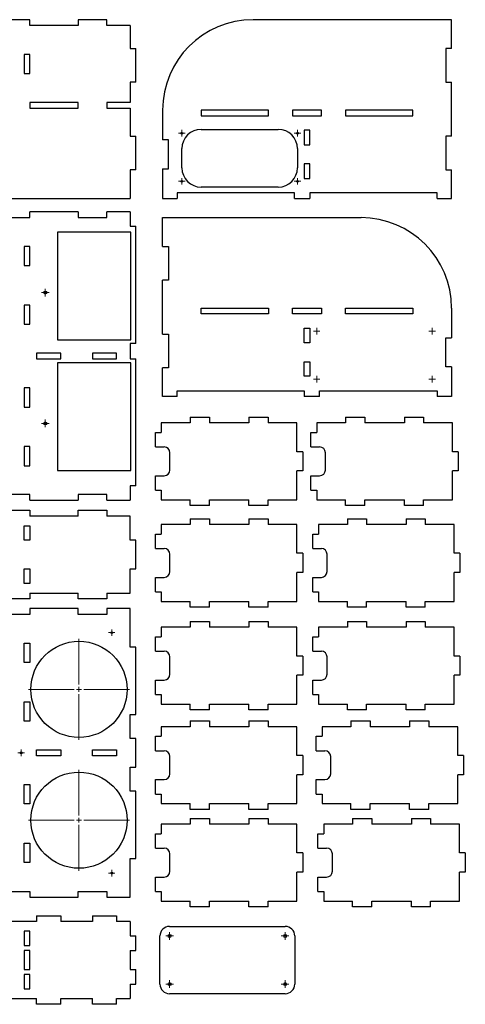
# Model space of a CAD drawing. Header units: millimetres. Extents: x 42 to 1174, y 126 to 1150.
# Tile 3 of 3: x 711 to 1174, y 126 to 1150. Entities that reach past the tile are written whole.
import ezdxf

# ---------------------------------------------------------------- set-up
doc = ezdxf.new("R2010")
doc.units = ezdxf.units.MM

# ---------------------------------------------------------------- blocks, each defined once
blk = doc.blocks.new('SW_CENTERMARKSYMBOL_0')
at = {"color": 0, "linetype": 'Continuous', "lineweight": 18}
for p, q in [((-2.5, 0), (-4, 0)), ((0, 0), (-2.5, 0)), ((0, 2.5), (0, 4)), ((0, 0), (0, 2.5)), ((0, 0), (0, -2.5)), ((0, 0), (2.5, 0)), ((2.5, 0), (4, 0)), ((0, -2.5), (0, -4))]:
    blk.add_line(p, q, dxfattribs=at)
blk = doc.blocks.new('SW_CENTERMARKSYMBOL_15')
at = {"color": 0, "linetype": 'Continuous', "lineweight": 18}
for p, q in [((-2.5, 0), (-4, 0)), ((0, 0), (-2.5, 0)), ((0, 2.5), (0, 4)), ((0, 0), (0, 2.5)), ((0, 0), (0, -2.5)), ((0, 0), (2.5, 0)), ((2.5, 0), (4, 0)), ((0, -2.5), (0, -4))]:
    blk.add_line(p, q, dxfattribs=at)
blk = doc.blocks.new('SW_CENTERMARKSYMBOL_18')
at = {"color": 0, "linetype": 'Continuous', "lineweight": 18}
for p, q in [((0, 5), (0, 52.5)), ((-5, 0), (-52.5, 0)), ((0, 0), (-2.5, 0)), ((0, 0), (0, 2.5)), ((0, 0), (0, -2.5)), ((0, 0), (2.5, 0)), ((5, 0), (52.5, 0)), ((0, -5), (0, -52.5))]:
    blk.add_line(p, q, dxfattribs=at)
blk = doc.blocks.new('SW_CENTERMARKSYMBOL_20')
at = {"color": 0, "linetype": 'Continuous', "lineweight": 18}
for p, q in [((0, 5), (0, 52.5)), ((-5, 0), (-52.5, 0)), ((0, 0), (-2.5, 0)), ((0, 0), (0, 2.5)), ((0, 0), (0, -2.5)), ((0, 0), (2.5, 0)), ((5, 0), (52.5, 0)), ((0, -5), (0, -52.5))]:
    blk.add_line(p, q, dxfattribs=at)
blk = doc.blocks.new('SW_CENTERMARKSYMBOL_26')
at = {"color": 0, "linetype": 'Continuous', "lineweight": 18}
for p, q in [((-2.5, 0), (-3.4, 0)), ((0, 0), (-2.5, 0)), ((0, 2.5), (0, 3.4)), ((0, 0), (0, 2.5)), ((0, 0), (0, -2.5)), ((0, 0), (2.5, 0)), ((2.5, 0), (3.4, 0)), ((0, -2.5), (0, -3.4))]:
    blk.add_line(p, q, dxfattribs=at)
blk = doc.blocks.new('SW_CENTERMARKSYMBOL_31')
at = {"color": 0, "linetype": 'Continuous', "lineweight": 18}
for p, q in [((-2.5, 0), (-3.4, 0)), ((0, 0), (-2.5, 0)), ((0, 2.5), (0, 3.4)), ((0, 0), (0, 2.5)), ((0, 0), (0, -2.5)), ((0, 0), (2.5, 0)), ((2.5, 0), (3.4, 0)), ((0, -2.5), (0, -3.4))]:
    blk.add_line(p, q, dxfattribs=at)
blk = doc.blocks.new('SW_CENTERMARKSYMBOL_43')
at = {"color": 0, "linetype": 'Continuous', "lineweight": 18}
for p, q in [((-2.5, 0), (-3.4, 0)), ((0, 0), (-2.5, 0)), ((0, 2.5), (0, 3.4)), ((0, 0), (0, 2.5)), ((0, 0), (0, -2.5)), ((0, 0), (2.5, 0)), ((2.5, 0), (3.4, 0)), ((0, -2.5), (0, -3.4))]:
    blk.add_line(p, q, dxfattribs=at)
blk = doc.blocks.new('SW_CENTERMARKSYMBOL_44')
at = {"color": 0, "linetype": 'Continuous', "lineweight": 18}
for p, q in [((-2.5, 0), (-3.4, 0)), ((0, 0), (-2.5, 0)), ((0, 2.5), (0, 3.4)), ((0, 0), (0, 2.5)), ((0, 0), (0, -2.5)), ((0, 0), (2.5, 0)), ((2.5, 0), (3.4, 0)), ((0, -2.5), (0, -3.4))]:
    blk.add_line(p, q, dxfattribs=at)
blk = doc.blocks.new('SW_CENTERMARKSYMBOL_45')
at = {"color": 0, "linetype": 'Continuous', "lineweight": 18}
for p, q in [((-2.5, 0), (-3.4, 0)), ((0, 0), (-2.5, 0)), ((0, 2.5), (0, 3.4)), ((0, 0), (0, 2.5)), ((0, 0), (0, -2.5)), ((0, 0), (2.5, 0)), ((2.5, 0), (3.4, 0)), ((0, -2.5), (0, -3.4))]:
    blk.add_line(p, q, dxfattribs=at)
blk = doc.blocks.new('SW_CENTERMARKSYMBOL_46')
at = {"color": 0, "linetype": 'Continuous', "lineweight": 18}
for p, q in [((-2.5, 0), (-3.4, 0)), ((0, 0), (-2.5, 0)), ((0, 2.5), (0, 3.4)), ((0, 0), (0, 2.5)), ((0, 0), (0, -2.5)), ((0, 0), (2.5, 0)), ((2.5, 0), (3.4, 0)), ((0, -2.5), (0, -3.4))]:
    blk.add_line(p, q, dxfattribs=at)
blk = doc.blocks.new('SW_CENTERMARKSYMBOL_47')
at = {"color": 0, "linetype": 'Continuous', "lineweight": 18}
for p, q in [((-2.5, 0), (-3.4, 0)), ((0, 0), (-2.5, 0)), ((0, 2.5), (0, 3.4)), ((0, 0), (0, 2.5)), ((0, 0), (0, -2.5)), ((0, 0), (2.5, 0)), ((2.5, 0), (3.4, 0)), ((0, -2.5), (0, -3.4))]:
    blk.add_line(p, q, dxfattribs=at)
blk = doc.blocks.new('SW_CENTERMARKSYMBOL_48')
at = {"color": 0, "linetype": 'Continuous', "lineweight": 18}
for p, q in [((-2.5, 0), (-3.4, 0)), ((0, 0), (-2.5, 0)), ((0, 2.5), (0, 3.4)), ((0, 0), (0, 2.5)), ((0, 0), (0, -2.5)), ((0, 0), (2.5, 0)), ((2.5, 0), (3.4, 0)), ((0, -2.5), (0, -3.4))]:
    blk.add_line(p, q, dxfattribs=at)
blk = doc.blocks.new('SW_CENTERMARKSYMBOL_49')
at = {"color": 0, "linetype": 'Continuous', "lineweight": 18}
for p, q in [((-2.5, 0), (-3.4, 0)), ((0, 0), (-2.5, 0)), ((0, 2.5), (0, 3.4)), ((0, 0), (0, 2.5)), ((0, 0), (0, -2.5)), ((0, 0), (2.5, 0)), ((2.5, 0), (3.4, 0)), ((0, -2.5), (0, -3.4))]:
    blk.add_line(p, q, dxfattribs=at)
blk = doc.blocks.new('SW_CENTERMARKSYMBOL_50')
at = {"color": 0, "linetype": 'Continuous', "lineweight": 18}
for p, q in [((-2.5, 0), (-3.4, 0)), ((0, 0), (-2.5, 0)), ((0, 2.5), (0, 3.4)), ((0, 0), (0, 2.5)), ((0, 0), (0, -2.5)), ((0, 0), (2.5, 0)), ((2.5, 0), (3.4, 0)), ((0, -2.5), (0, -3.4))]:
    blk.add_line(p, q, dxfattribs=at)
blk = doc.blocks.new('SW_CENTERMARKSYMBOL_51')
at = {"color": 0, "linetype": 'Continuous', "lineweight": 18}
for p, q in [((-2.5, 0), (-3.4, 0)), ((0, 0), (-2.5, 0)), ((0, 2.5), (0, 3.4)), ((0, 0), (0, 2.5)), ((0, 0), (0, -2.5)), ((0, 0), (2.5, 0)), ((2.5, 0), (3.4, 0)), ((0, -2.5), (0, -3.4))]:
    blk.add_line(p, q, dxfattribs=at)
blk = doc.blocks.new('SW_CENTERMARKSYMBOL_52')
at = {"color": 0, "linetype": 'Continuous', "lineweight": 18}
for p, q in [((0, 0), (-2.5, 0)), ((0, 2.5), (0, 4)), ((0, 0), (0, 2.5)), ((0, 0), (0, -2.5)), ((0, 0), (2.5, 0)), ((2.5, 0), (4, 0)), ((-2.5, 0), (-4, 0)), ((0, -2.5), (0, -4))]:
    blk.add_line(p, q, dxfattribs=at)
blk = doc.blocks.new('SW_CENTERMARKSYMBOL_53')
at = {"color": 0, "linetype": 'Continuous', "lineweight": 18}
for p, q in [((-2.5, 0), (-4, 0)), ((0, 0), (-2.5, 0)), ((0, 2.5), (0, 4)), ((0, 0), (0, 2.5)), ((0, 0), (0, -2.5)), ((0, 0), (2.5, 0)), ((2.5, 0), (4, 0)), ((0, -2.5), (0, -4))]:
    blk.add_line(p, q, dxfattribs=at)
blk = doc.blocks.new('SW_CENTERMARKSYMBOL_54')
at = {"color": 0, "linetype": 'Continuous', "lineweight": 18}
for p, q in [((-2.5, 0), (-4, 0)), ((0, 0), (-2.5, 0)), ((0, 2.5), (0, 4)), ((0, 0), (0, 2.5)), ((0, 0), (0, -2.5)), ((0, 0), (2.5, 0)), ((2.5, 0), (4, 0)), ((0, -2.5), (0, -4))]:
    blk.add_line(p, q, dxfattribs=at)
blk = doc.blocks.new('SW_CENTERMARKSYMBOL_55')
at = {"color": 0, "linetype": 'Continuous', "lineweight": 18}
for p, q in [((-2.5, 0), (-4, 0)), ((0, 0), (-2.5, 0)), ((0, 2.5), (0, 4)), ((0, 0), (0, 2.5)), ((0, 0), (0, -2.5)), ((0, 0), (2.5, 0)), ((2.5, 0), (4, 0)), ((0, -2.5), (0, -4))]:
    blk.add_line(p, q, dxfattribs=at)

msp = doc.modelspace()

# ---------------------------------------------------------------- linework, layer by layer
at = {"color": 7, "linetype": 'Continuous', "lineweight": 25}
for p, q in [((721.6, 1149.5), (691.6, 1149.5)), ((721.6, 1143.5), (721.6, 1149.5)), ((771.6, 1149.5), (771.6, 1143.5)), ((801.6, 1149.5), (771.6, 1149.5)), ((801.6, 1143.5), (801.6, 1149.5)), ((1159.5, 1149.5), (953.5, 1149.5)), ((1159.5, 1119.5), (1159.5, 1149.5)), ((771.6, 1143.5), (721.6, 1143.5)), ((825.6, 1143.5), (801.6, 1143.5)), ((825.6, 1143.5), (825.6, 1119.5)), ((825.6, 1119.5), (831.6, 1119.5)), ((831.6, 1084.5), (831.6, 1119.5)), ((1159.5, 1119.5), (1153.5, 1119.5)), ((1153.5, 1119.5), (1153.5, 1084.5)), ((721.6, 1113.5), (715.6, 1113.5)), ((715.6, 1113.5), (715.6, 1093.5)), ((721.6, 1093.5), (721.6, 1113.5)), ((715.6, 1093.5), (721.6, 1093.5)), ((831.6, 1084.5), (825.6, 1084.5)), ((825.6, 1084.5), (825.6, 1063.5)), ((1153.5, 1084.5), (1159.5, 1084.5)), ((1159.5, 1028.5), (1159.5, 1084.5)), ((721.6, 1063.5), (721.6, 1057.5)), ((771.6, 1063.5), (721.6, 1063.5)), ((721.6, 1057.5), (771.6, 1057.5)), ((771.6, 1057.5), (771.6, 1063.5)), ((825.6, 1063.5), (801.6, 1063.5)), ((801.6, 1063.5), (801.6, 1057.5)), ((801.6, 1057.5), (825.6, 1057.5)), ((825.6, 1057.5), (825.6, 1028.5)), ((859.5, 1055.5), (859.5, 1024.5)), ((969.5, 1055.5), (899.5, 1055.5)), ((899.5, 1055.5), (899.5, 1049.5)), ((969.5, 1049.5), (969.5, 1055.5)), ((1024.5, 1055.5), (994.5, 1055.5)), ((994.5, 1055.5), (994.5, 1049.5)), ((1024.5, 1049.5), (1024.5, 1055.5)), ((1049.5, 1055.5), (1049.5, 1049.5)), ((1119.5, 1055.5), (1049.5, 1055.5)), ((1119.5, 1049.5), (1119.5, 1055.5)), ((899.5, 1049.5), (969.5, 1049.5)), ((994.5, 1049.5), (1024.5, 1049.5)), ((1049.5, 1049.5), (1119.5, 1049.5)), ((899.5, 1035.5), (979.5, 1035.5)), ((1012.5, 1034.5), (1006.5, 1034.5)), ((1006.5, 1034.5), (1006.5, 1019.5)), ((1012.5, 1019.5), (1012.5, 1034.5)), ((825.6, 1028.5), (831.6, 1028.5)), ((831.6, 993.5), (831.6, 1028.5)), ((865.5, 1024.5), (859.5, 1024.5)), ((865.5, 994.5), (865.5, 1024.5)), ((1159.5, 1028.5), (1153.5, 1028.5)), ((1153.5, 1028.5), (1153.5, 993.5)), ((879.5, 995.5), (879.5, 1015.5)), ((999.5, 1015.5), (999.5, 995.5)), ((1006.5, 1019.5), (1012.5, 1019.5)), ((831.6, 993.5), (825.6, 993.5)), ((825.6, 993.5), (825.6, 963.5)), ((859.5, 994.5), (865.5, 994.5)), ((859.5, 994.5), (859.5, 963.5)), ((1012.5, 999.5), (1006.5, 999.5)), ((1006.5, 999.5), (1006.5, 984.5)), ((1012.5, 984.5), (1012.5, 999.5)), ((1153.5, 993.5), (1159.5, 993.5)), ((1159.5, 963.5), (1159.5, 993.5)), ((1006.5, 984.5), (1012.5, 984.5)), ((979.5, 975.5), (899.5, 975.5)), ((47.6, 963.5), (825.6, 963.5)), ((859.5, 963.5), (874.5, 963.5)), ((996.5, 969.5), (874.5, 969.5)), ((874.5, 969.5), (874.5, 963.5)), ((996.5, 963.5), (996.5, 969.5)), ((996.5, 963.5), (1012.5, 963.5)), ((1144.5, 969.5), (1012.5, 969.5)), ((1012.5, 969.5), (1012.5, 963.5)), ((1144.5, 963.5), (1144.5, 969.5)), ((1144.5, 963.5), (1159.5, 963.5)), ((691.6, 943.8), (721.6, 943.8)), ((721.6, 943.8), (721.6, 949.8)), ((771.6, 949.8), (721.6, 949.8)), ((771.6, 949.8), (771.6, 943.8)), ((771.6, 943.8), (801.6, 943.8)), ((801.6, 943.8), (801.6, 949.8)), ((825.6, 949.8), (801.6, 949.8)), ((825.6, 949.8), (825.6, 934.8)), ((859.5, 943.7), (1065.5, 943.7)), ((859.5, 913.7), (859.5, 943.7)), ((825.6, 934.8), (831.6, 934.8)), ((831.6, 812.8), (831.6, 934.8)), ((826.4, 928.7), (750.4, 928.7)), ((750.4, 928.7), (750.4, 816.7)), ((826.4, 816.7), (826.4, 928.7)), ((715.6, 913.8), (715.6, 893.8)), ((721.6, 913.8), (715.6, 913.8)), ((721.6, 893.8), (721.6, 913.8)), ((859.5, 913.7), (865.5, 913.7)), ((865.5, 913.7), (865.5, 878.7)), ((715.6, 893.8), (721.6, 893.8)), ((865.5, 878.7), (859.5, 878.7)), ((859.5, 822.7), (859.5, 878.7)), ((715.6, 852.8), (715.6, 832.8)), ((721.6, 852.8), (715.6, 852.8)), ((721.6, 832.8), (721.6, 852.8)), ((899.5, 849.7), (969.5, 849.7)), ((899.5, 843.7), (899.5, 849.7)), ((969.5, 843.7), (899.5, 843.7)), ((969.5, 849.7), (969.5, 843.7)), ((994.5, 849.7), (1024.5, 849.7)), ((994.5, 843.7), (994.5, 849.7)), ((1024.5, 843.7), (994.5, 843.7)), ((1024.5, 849.7), (1024.5, 843.7)), ((1049.5, 849.7), (1119.5, 849.7)), ((1049.5, 843.7), (1049.5, 849.7)), ((1119.5, 843.7), (1049.5, 843.7)), ((1119.5, 849.7), (1119.5, 843.7)), ((1159.5, 849.7), (1159.5, 818.7)), ((715.6, 832.8), (721.6, 832.8)), ((859.5, 822.7), (865.5, 822.7)), ((865.5, 822.7), (865.5, 787.7)), ((1006.5, 813.7), (1006.5, 828.7)), ((1006.5, 828.7), (1012.5, 828.7)), ((1012.5, 828.7), (1012.5, 813.7)), ((750.4, 816.7), (826.4, 816.7)), ((831.6, 812.8), (825.6, 812.8)), ((825.6, 812.8), (825.6, 796.8)), ((1012.5, 813.7), (1006.5, 813.7)), ((1153.5, 818.7), (1159.5, 818.7)), ((1153.5, 788.7), (1153.5, 818.7)), ((753.6, 802.8), (728.6, 802.8)), ((728.6, 802.8), (728.6, 796.8)), ((753.6, 796.8), (753.6, 802.8)), ((811.6, 802.8), (786.6, 802.8)), ((786.6, 802.8), (786.6, 796.8)), ((811.6, 796.8), (811.6, 802.8)), ((728.6, 796.8), (753.6, 796.8)), ((826.4, 792.7), (750.4, 792.7)), ((750.4, 792.7), (750.4, 680.7)), ((786.6, 796.8), (811.6, 796.8)), ((825.6, 796.8), (831.6, 796.8)), ((826.4, 680.7), (826.4, 792.7)), ((831.6, 664.8), (831.6, 796.8)), ((1006.5, 793.7), (1012.5, 793.7)), ((1006.5, 778.7), (1006.5, 793.7)), ((1012.5, 793.7), (1012.5, 778.7)), ((1159.5, 788.7), (1153.5, 788.7)), ((1159.5, 788.7), (1159.5, 757.7)), ((865.5, 787.7), (859.5, 787.7)), ((859.5, 757.7), (859.5, 787.7)), ((1012.5, 778.7), (1006.5, 778.7)), ((715.6, 766.8), (715.6, 746.8)), ((721.6, 766.8), (715.6, 766.8)), ((721.6, 746.8), (721.6, 766.8)), ((874.5, 757.7), (859.5, 757.7)), ((874.5, 763.7), (1006.5, 763.7)), ((874.5, 757.7), (874.5, 763.7)), ((1006.5, 763.7), (1006.5, 757.7)), ((1022.5, 757.7), (1006.5, 757.7)), ((1022.5, 763.7), (1144.5, 763.7)), ((1022.5, 757.7), (1022.5, 763.7)), ((1144.5, 763.7), (1144.5, 757.7)), ((1159.5, 757.7), (1144.5, 757.7)), ((715.6, 746.8), (721.6, 746.8)), ((888, 730.3), (858, 730.3)), ((858, 730.3), (858, 720.3)), ((888, 736.3), (888, 730.3)), ((888, 736.3), (908, 736.3)), ((908, 736.3), (908, 730.3)), ((949, 730.3), (908, 730.3)), ((949, 736.3), (949, 730.3)), ((949, 736.3), (969, 736.3)), ((969, 736.3), (969, 730.3)), ((999, 730.3), (969, 730.3)), ((999, 700.3), (999, 730.3)), ((1049.5, 730.3), (1019.5, 730.3)), ((1019.5, 730.3), (1019.5, 720.3)), ((1049.5, 736.3), (1049.5, 730.3)), ((1049.5, 736.3), (1069.5, 736.3)), ((1069.5, 736.3), (1069.5, 730.3)), ((1110.5, 730.3), (1069.5, 730.3)), ((1110.5, 736.3), (1110.5, 730.3)), ((1110.5, 736.3), (1130.5, 736.3)), ((1130.5, 736.3), (1130.5, 730.3)), ((1160.5, 730.3), (1130.5, 730.3)), ((1160.5, 700.3), (1160.5, 730.3)), ((852, 705.3), (852, 720.3)), ((852, 720.3), (858, 720.3)), ((1013.5, 705.3), (1013.5, 720.3)), ((1013.5, 720.3), (1019.5, 720.3)), ((715.6, 705.8), (715.6, 685.8)), ((721.6, 705.8), (715.6, 705.8)), ((721.6, 685.8), (721.6, 705.8)), ((852, 705.3), (861, 705.3)), ((867, 681.3), (867, 699.3)), ((1005, 700.3), (999, 700.3)), ((1005, 700.3), (1005, 680.3)), ((1013.5, 705.3), (1022.5, 705.3)), ((1028.5, 681.3), (1028.5, 699.3)), ((1166.5, 700.3), (1160.5, 700.3)), ((1166.5, 700.3), (1166.5, 680.3)), ((715.6, 685.8), (721.6, 685.8)), ((750.4, 680.7), (826.4, 680.7)), ((1005, 680.3), (999, 680.3)), ((999, 650.3), (999, 680.3)), ((1166.5, 680.3), (1160.5, 680.3)), ((1160.5, 650.3), (1160.5, 680.3)), ((852, 660.3), (852, 675.3)), ((852, 675.3), (861, 675.3)), ((1013.5, 660.3), (1013.5, 675.3)), ((1013.5, 675.3), (1022.5, 675.3)), ((721.6, 655.8), (691.6, 655.8)), ((721.6, 649.8), (721.6, 655.8)), ((801.6, 655.8), (771.6, 655.8)), ((771.6, 655.8), (771.6, 649.8)), ((801.6, 649.8), (801.6, 655.8)), ((831.6, 664.8), (825.6, 664.8)), ((825.6, 664.8), (825.6, 649.8)), ((852, 660.3), (858, 660.3)), ((858, 660.3), (858, 650.3)), ((1013.5, 660.3), (1019.5, 660.3)), ((1019.5, 660.3), (1019.5, 650.3)), ((721.6, 649.8), (771.6, 649.8)), ((801.6, 649.8), (825.6, 649.8)), ((858, 650.3), (888, 650.3)), ((888, 644.3), (888, 650.3)), ((908, 644.3), (908, 650.3)), ((908, 650.3), (949, 650.3)), ((949, 644.3), (949, 650.3)), ((969, 644.3), (969, 650.3)), ((969, 650.3), (999, 650.3)), ((1019.5, 650.3), (1049.5, 650.3)), ((1049.5, 644.3), (1049.5, 650.3)), ((1069.5, 644.3), (1069.5, 650.3)), ((1069.5, 650.3), (1110.5, 650.3)), ((1110.5, 644.3), (1110.5, 650.3)), ((1130.5, 644.3), (1130.5, 650.3)), ((1130.5, 650.3), (1160.5, 650.3)), ((691.6, 639.4), (721.6, 639.4)), ((721.6, 639.4), (721.6, 633.4)), ((771.6, 633.4), (771.6, 639.4)), ((771.6, 639.4), (801.6, 639.4)), ((801.6, 639.4), (801.6, 633.4)), ((908, 644.3), (888, 644.3)), ((969, 644.3), (949, 644.3)), ((1069.5, 644.3), (1049.5, 644.3)), ((1130.5, 644.3), (1110.5, 644.3)), ((771.6, 633.4), (721.6, 633.4)), ((825.6, 633.4), (801.6, 633.4)), ((825.6, 608.4), (825.6, 633.4)), ((888, 624.7), (858, 624.7)), ((858, 624.7), (858, 614.7)), ((888, 630.7), (888, 624.7)), ((888, 630.7), (908, 630.7)), ((908, 630.7), (908, 624.7)), ((949, 624.7), (908, 624.7)), ((949, 630.7), (949, 624.7)), ((949, 630.7), (969, 630.7)), ((969, 630.7), (969, 624.7)), ((999, 624.7), (969, 624.7)), ((999, 594.7), (999, 624.7)), ((1051.3, 624.7), (1021.3, 624.7)), ((1021.3, 624.7), (1021.3, 614.7)), ((1051.3, 630.7), (1051.3, 624.7)), ((1051.3, 630.7), (1071.3, 630.7)), ((1071.3, 630.7), (1071.3, 624.7)), ((1112.3, 624.7), (1071.3, 624.7)), ((1112.3, 630.7), (1112.3, 624.7)), ((1112.3, 630.7), (1132.3, 630.7)), ((1132.3, 630.7), (1132.3, 624.7)), ((1162.3, 624.7), (1132.3, 624.7)), ((1162.3, 594.7), (1162.3, 624.7)), ((715.6, 623.4), (721.6, 623.4)), ((715.6, 608.4), (715.6, 623.4)), ((721.6, 623.4), (721.6, 608.4)), ((852, 599.7), (852, 614.7)), ((852, 614.7), (858, 614.7)), ((1015.3, 599.7), (1015.3, 614.7)), ((1015.3, 614.7), (1021.3, 614.7)), ((721.6, 608.4), (715.6, 608.4)), ((831.6, 608.4), (825.6, 608.4)), ((831.6, 578.4), (831.6, 608.4)), ((852, 599.7), (861, 599.7)), ((1005, 594.7), (999, 594.7)), ((1005, 594.7), (1005, 574.7)), ((1015.3, 599.7), (1024.3, 599.7)), ((1168.3, 594.7), (1162.3, 594.7)), ((1168.3, 594.7), (1168.3, 574.7)), ((867, 575.7), (867, 593.7)), ((1030.3, 575.7), (1030.3, 593.7)), ((715.6, 578.4), (721.6, 578.4)), ((715.6, 563.4), (715.6, 578.4)), ((721.6, 578.4), (721.6, 563.4)), ((825.6, 578.4), (831.6, 578.4)), ((825.6, 553.4), (825.6, 578.4)), ((1005, 574.7), (999, 574.7)), ((999, 544.7), (999, 574.7)), ((1168.3, 574.7), (1162.3, 574.7)), ((1162.3, 544.7), (1162.3, 574.7)), ((721.6, 563.4), (715.6, 563.4)), ((852, 554.7), (852, 569.7)), ((852, 569.7), (861, 569.7)), ((1015.3, 554.7), (1015.3, 569.7)), ((1015.3, 569.7), (1024.3, 569.7)), ((721.6, 553.4), (721.6, 547.4)), ((721.6, 553.4), (771.6, 553.4)), ((771.6, 547.4), (771.6, 553.4)), ((801.6, 553.4), (801.6, 547.4)), ((801.6, 553.4), (825.6, 553.4)), ((852, 554.7), (858, 554.7)), ((858, 554.7), (858, 544.7)), ((1015.3, 554.7), (1021.3, 554.7)), ((1021.3, 554.7), (1021.3, 544.7)), ((721.6, 547.4), (691.6, 547.4)), ((801.6, 547.4), (771.6, 547.4)), ((858, 544.7), (888, 544.7)), ((888, 538.7), (888, 544.7)), ((908, 538.7), (908, 544.7)), ((908, 544.7), (949, 544.7)), ((949, 538.7), (949, 544.7)), ((969, 538.7), (969, 544.7)), ((969, 544.7), (999, 544.7)), ((1021.3, 544.7), (1051.3, 544.7)), ((1051.3, 538.7), (1051.3, 544.7)), ((1071.3, 538.7), (1071.3, 544.7)), ((1071.3, 544.7), (1112.3, 544.7)), ((1112.3, 538.7), (1112.3, 544.7)), ((1132.3, 538.7), (1132.3, 544.7)), ((1132.3, 544.7), (1162.3, 544.7)), ((721.6, 537.2), (721.6, 531.2)), ((771.6, 537.2), (721.6, 537.2)), ((771.6, 531.2), (771.6, 537.2)), ((801.6, 537.2), (801.6, 531.2)), ((825.6, 537.2), (801.6, 537.2)), ((825.6, 497.2), (825.6, 537.2)), ((908, 538.7), (888, 538.7)), ((969, 538.7), (949, 538.7)), ((1071.3, 538.7), (1051.3, 538.7)), ((1132.3, 538.7), (1112.3, 538.7)), ((721.6, 531.2), (691.6, 531.2)), ((801.6, 531.2), (771.6, 531.2)), ((888, 523.9), (888, 517.9)), ((888, 523.9), (908, 523.9)), ((908, 523.9), (908, 517.9)), ((949, 523.9), (949, 517.9)), ((949, 523.9), (969, 523.9)), ((969, 523.9), (969, 517.9)), ((1051.3, 523.9), (1051.3, 517.9)), ((1051.3, 523.9), (1071.3, 523.9)), ((1071.3, 523.9), (1071.3, 517.9)), ((1112.3, 523.9), (1112.3, 517.9)), ((1112.3, 523.9), (1132.3, 523.9)), ((1132.3, 523.9), (1132.3, 517.9)), ((888, 517.9), (858, 517.9)), ((858, 517.9), (858, 507.9)), ((949, 517.9), (908, 517.9)), ((999, 517.9), (969, 517.9)), ((999, 487.9), (999, 517.9)), ((1051.3, 517.9), (1021.3, 517.9)), ((1021.3, 517.9), (1021.3, 507.9)), ((1112.3, 517.9), (1071.3, 517.9)), ((1162.3, 517.9), (1132.3, 517.9)), ((1162.3, 487.9), (1162.3, 517.9)), ((852, 492.9), (852, 507.9)), ((852, 507.9), (858, 507.9)), ((1015.3, 492.9), (1015.3, 507.9)), ((1015.3, 507.9), (1021.3, 507.9)), ((715.6, 501.2), (721.6, 501.2)), ((715.6, 481.2), (715.6, 501.2)), ((721.6, 501.2), (721.6, 481.2)), ((831.6, 497.2), (825.6, 497.2)), ((831.6, 427.2), (831.6, 497.2)), ((852, 492.9), (861, 492.9)), ((1015.3, 492.9), (1024.3, 492.9)), ((721.6, 481.2), (715.6, 481.2)), ((867, 468.9), (867, 486.9)), ((1005, 487.9), (999, 487.9)), ((1005, 487.9), (1005, 467.9)), ((1030.3, 468.9), (1030.3, 486.9)), ((1168.3, 487.9), (1162.3, 487.9)), ((1168.3, 487.9), (1168.3, 467.9)), ((852, 447.9), (852, 462.9)), ((852, 462.9), (861, 462.9)), ((1005, 467.9), (999, 467.9)), ((999, 437.9), (999, 467.9)), ((1015.3, 447.9), (1015.3, 462.9)), ((1015.3, 462.9), (1024.3, 462.9)), ((1168.3, 467.9), (1162.3, 467.9)), ((1162.3, 437.9), (1162.3, 467.9)), ((852, 447.9), (858, 447.9)), ((858, 447.9), (858, 437.9)), ((1015.3, 447.9), (1021.3, 447.9)), ((1021.3, 447.9), (1021.3, 437.9)), ((715.6, 440.2), (721.6, 440.2)), ((715.6, 420.2), (715.6, 440.2)), ((721.6, 440.2), (721.6, 420.2)), ((858, 437.9), (888, 437.9)), ((888, 431.9), (888, 437.9)), ((908, 431.9), (888, 431.9)), ((908, 431.9), (908, 437.9)), ((908, 437.9), (949, 437.9)), ((949, 431.9), (949, 437.9)), ((969, 431.9), (949, 431.9)), ((969, 431.9), (969, 437.9)), ((969, 437.9), (999, 437.9)), ((1021.3, 437.9), (1051.3, 437.9)), ((1051.3, 431.9), (1051.3, 437.9)), ((1071.3, 431.9), (1051.3, 431.9)), ((1071.3, 431.9), (1071.3, 437.9)), ((1071.3, 437.9), (1112.3, 437.9)), ((1112.3, 431.9), (1112.3, 437.9)), ((1132.3, 431.9), (1112.3, 431.9)), ((1132.3, 431.9), (1132.3, 437.9)), ((1132.3, 437.9), (1162.3, 437.9)), ((721.6, 420.2), (715.6, 420.2)), ((825.6, 427.2), (831.6, 427.2)), ((825.6, 402.2), (825.6, 427.2)), ((888, 420.4), (888, 414.4)), ((888, 420.4), (908, 420.4)), ((908, 420.4), (908, 414.4)), ((949, 420.4), (949, 414.4)), ((949, 420.4), (969, 420.4)), ((969, 420.4), (969, 414.4)), ((1055, 420.4), (1055, 414.4)), ((1055, 420.4), (1075, 420.4)), ((1075, 420.4), (1075, 414.4)), ((1116, 420.4), (1116, 414.4)), ((1116, 420.4), (1136, 420.4)), ((1136, 420.4), (1136, 414.4)), ((888, 414.4), (858, 414.4)), ((858, 414.4), (858, 404.4)), ((949, 414.4), (908, 414.4)), ((999, 414.4), (969, 414.4)), ((999, 384.4), (999, 414.4)), ((1055, 414.4), (1025, 414.4)), ((1025, 414.4), (1025, 404.4)), ((1116, 414.4), (1075, 414.4)), ((1166, 414.4), (1136, 414.4)), ((1166, 384.4), (1166, 414.4)), ((831.6, 402.2), (825.6, 402.2)), ((831.6, 372.2), (831.6, 402.2)), ((852, 389.4), (852, 404.4)), ((852, 404.4), (858, 404.4)), ((1019, 389.4), (1019, 404.4)), ((1019, 404.4), (1025, 404.4)), ((728.6, 390.2), (753.6, 390.2)), ((728.6, 384.2), (728.6, 390.2)), ((753.6, 390.2), (753.6, 384.2)), ((786.6, 390.2), (811.6, 390.2)), ((786.6, 384.2), (786.6, 390.2)), ((811.6, 390.2), (811.6, 384.2)), ((852, 389.4), (861, 389.4)), ((1019, 389.4), (1028, 389.4)), ((753.6, 384.2), (728.6, 384.2)), ((811.6, 384.2), (786.6, 384.2)), ((867, 365.4), (867, 383.4)), ((1005, 384.4), (999, 384.4)), ((1005, 384.4), (1005, 364.4)), ((1034, 365.4), (1034, 383.4)), ((1172, 384.4), (1166, 384.4)), ((1172, 384.4), (1172, 364.4)), ((825.6, 372.2), (831.6, 372.2)), ((825.6, 347.2), (825.6, 372.2)), ((852, 344.4), (852, 359.4)), ((852, 359.4), (861, 359.4)), ((1005, 364.4), (999, 364.4)), ((999, 334.4), (999, 364.4)), ((1019, 344.4), (1019, 359.4)), ((1019, 359.4), (1028, 359.4)), ((1172, 364.4), (1166, 364.4)), ((1166, 334.4), (1166, 364.4)), ((715.6, 354.2), (721.6, 354.2)), ((715.6, 334.2), (715.6, 354.2)), ((721.6, 354.2), (721.6, 334.2)), ((831.6, 347.2), (825.6, 347.2)), ((831.6, 277.2), (831.6, 347.2)), ((852, 344.4), (858, 344.4)), ((858, 344.4), (858, 334.4)), ((1019, 344.4), (1025, 344.4)), ((1025, 344.4), (1025, 334.4)), ((721.6, 334.2), (715.6, 334.2)), ((858, 334.4), (888, 334.4)), ((888, 328.4), (888, 334.4)), ((908, 328.4), (888, 328.4)), ((908, 328.4), (908, 334.4)), ((908, 334.4), (949, 334.4)), ((949, 328.4), (949, 334.4)), ((969, 328.4), (949, 328.4)), ((969, 328.4), (969, 334.4)), ((969, 334.4), (999, 334.4)), ((1025, 334.4), (1055, 334.4)), ((1055, 328.4), (1055, 334.4)), ((1075, 328.4), (1055, 328.4)), ((1075, 328.4), (1075, 334.4)), ((1075, 334.4), (1116, 334.4)), ((1116, 328.4), (1116, 334.4)), ((1136, 328.4), (1116, 328.4)), ((1136, 328.4), (1136, 334.4)), ((1136, 334.4), (1166, 334.4)), ((888, 319.1), (888, 313.1)), ((888, 319.1), (908, 319.1)), ((908, 319.1), (908, 313.1)), ((949, 319.1), (949, 313.1)), ((949, 319.1), (969, 319.1)), ((969, 319.1), (969, 313.1)), ((1056.8, 319.1), (1056.8, 313.1)), ((1056.8, 319.1), (1076.8, 319.1)), ((1076.8, 319.1), (1076.8, 313.1)), ((1117.8, 319.1), (1117.8, 313.1)), ((1117.8, 319.1), (1137.8, 319.1)), ((1137.8, 319.1), (1137.8, 313.1)), ((888, 313.1), (858, 313.1)), ((858, 313.1), (858, 303.1)), ((949, 313.1), (908, 313.1)), ((999, 313.1), (969, 313.1)), ((999, 283.1), (999, 313.1)), ((1056.8, 313.1), (1026.8, 313.1)), ((1026.8, 313.1), (1026.8, 303.1)), ((1117.8, 313.1), (1076.8, 313.1)), ((1167.8, 313.1), (1137.8, 313.1)), ((1167.8, 283.1), (1167.8, 313.1)), ((852, 288.1), (852, 303.1)), ((852, 303.1), (858, 303.1)), ((1020.8, 288.1), (1020.8, 303.1)), ((1020.8, 303.1), (1026.8, 303.1)), ((715.6, 293.2), (721.6, 293.2)), ((715.6, 273.2), (715.6, 293.2)), ((721.6, 293.2), (721.6, 273.2)), ((852, 288.1), (861, 288.1)), ((1020.8, 288.1), (1029.8, 288.1)), ((825.6, 277.2), (831.6, 277.2)), ((825.6, 237.2), (825.6, 277.2)), ((867, 264.1), (867, 282.1)), ((1005, 283.1), (999, 283.1)), ((1005, 283.1), (1005, 263.1)), ((1035.8, 264.1), (1035.8, 282.1)), ((1173.8, 283.1), (1167.8, 283.1)), ((1173.8, 283.1), (1173.8, 263.1)), ((721.6, 273.2), (715.6, 273.2)), ((852, 243.1), (852, 258.1)), ((852, 258.1), (861, 258.1)), ((1005, 263.1), (999, 263.1)), ((999, 233.1), (999, 263.1)), ((1020.8, 243.1), (1020.8, 258.1)), ((1020.8, 258.1), (1029.8, 258.1)), ((1173.8, 263.1), (1167.8, 263.1)), ((1167.8, 233.1), (1167.8, 263.1)), ((691.6, 243.2), (721.6, 243.2)), ((721.6, 243.2), (721.6, 237.2)), ((721.6, 237.2), (771.6, 237.2)), ((771.6, 243.2), (801.6, 243.2)), ((771.6, 237.2), (771.6, 243.2)), ((801.6, 243.2), (801.6, 237.2)), ((801.6, 237.2), (825.6, 237.2)), ((852, 243.1), (858, 243.1)), ((858, 243.1), (858, 233.1)), ((1020.8, 243.1), (1026.8, 243.1)), ((1026.8, 243.1), (1026.8, 233.1)), ((858, 233.1), (888, 233.1)), ((888, 227.1), (888, 233.1)), ((908, 227.1), (888, 227.1)), ((908, 227.1), (908, 233.1)), ((908, 233.1), (949, 233.1)), ((949, 227.1), (949, 233.1)), ((969, 227.1), (949, 227.1)), ((969, 227.1), (969, 233.1)), ((969, 233.1), (999, 233.1)), ((1026.8, 233.1), (1056.8, 233.1)), ((1056.8, 227.1), (1056.8, 233.1)), ((1076.8, 227.1), (1056.8, 227.1)), ((1076.8, 227.1), (1076.8, 233.1)), ((1076.8, 233.1), (1117.8, 233.1)), ((1117.8, 227.1), (1117.8, 233.1)), ((1137.8, 227.1), (1117.8, 227.1)), ((1137.8, 227.1), (1137.8, 233.1)), ((1137.8, 233.1), (1167.8, 233.1)), ((728.6, 217.8), (728.6, 211.8)), ((728.6, 217.8), (753.6, 217.8)), ((753.6, 217.8), (753.6, 211.8)), ((786.6, 217.8), (786.6, 211.8)), ((786.6, 217.8), (811.6, 217.8)), ((811.6, 217.8), (811.6, 211.8)), ((728.6, 211.8), (695.6, 211.8)), ((786.6, 211.8), (753.6, 211.8)), ((825.6, 211.8), (811.6, 211.8)), ((825.6, 211.8), (825.6, 196.8)), ((866.7, 206.8), (986.7, 206.8)), ((721.6, 201.8), (715.6, 201.8)), ((715.6, 201.8), (715.6, 186.8)), ((721.6, 186.8), (721.6, 201.8)), ((825.6, 196.8), (831.6, 196.8)), ((831.6, 181.8), (831.6, 196.8)), ((856.7, 146.8), (856.7, 196.8)), ((996.7, 196.8), (996.7, 146.8)), ((715.6, 186.8), (721.6, 186.8)), ((721.6, 181.8), (715.6, 181.8)), ((715.6, 181.8), (715.6, 161.8)), ((721.6, 161.8), (721.6, 181.8)), ((825.6, 181.8), (831.6, 181.8)), ((825.6, 181.8), (825.6, 161.8)), ((715.6, 161.8), (721.6, 161.8)), ((721.6, 156.8), (715.6, 156.8)), ((715.6, 156.8), (715.6, 141.8)), ((721.6, 141.8), (721.6, 156.8)), ((825.6, 161.8), (831.6, 161.8)), ((831.6, 146.8), (831.6, 161.8)), ((825.6, 146.8), (831.6, 146.8)), ((825.6, 146.8), (825.6, 131.8)), ((715.6, 141.8), (721.6, 141.8)), ((986.7, 136.8), (866.7, 136.8)), ((695.6, 131.8), (728.6, 131.8)), ((728.6, 125.8), (728.6, 131.8)), ((753.6, 125.8), (728.6, 125.8)), ((753.6, 131.8), (786.6, 131.8)), ((753.6, 125.8), (753.6, 131.8)), ((786.6, 125.8), (786.6, 131.8)), ((811.6, 125.8), (786.6, 125.8)), ((811.6, 131.8), (825.6, 131.8)), ((811.6, 125.8), (811.6, 131.8))]:
    msp.add_line(p, q, dxfattribs=at)
for centre, radius in [((879.5, 1031.5), 0.9), ((999.5, 1031.5), 0.9), ((879.5, 981.5), 0.9), ((999.5, 981.5), 0.9), ((737.6, 865.8), 1.5), ((737.6, 729.8), 1.5), ((806.6, 512.2), 0.9), ((772.6, 453.2), 50), ((712.6, 387.2), 0.9), ((772.6, 317.2), 50), ((806.6, 262.2), 0.9), ((866.7, 196.8), 1.5), ((986.7, 196.8), 1.5), ((866.7, 146.8), 1.5), ((986.7, 146.8), 1.5)]:
    msp.add_circle(centre, radius, dxfattribs=at)
for centre, radius, start, end in [((953.5, 1055.5), 94, 90, 180), ((899.5, 1015.5), 20, 90, 180), ((979.5, 1015.5), 20, 0, 90), ((899.5, 995.5), 20, 180, 270), ((979.5, 995.5), 20, 270, 0), ((1065.5, 849.7), 94, 0, 90), ((861, 699.3), 6, 0, 90), ((1022.5, 699.3), 6, 0, 90), ((861, 681.3), 6, 270, 0), ((1022.5, 681.3), 6, 270, 0), ((861, 593.7), 6, 0, 90), ((1024.3, 593.7), 6, 0, 90), ((861, 575.7), 6, 270, 0), ((1024.3, 575.7), 6, 270, 0), ((861, 486.9), 6, 0, 90), ((1024.3, 486.9), 6, 0, 90), ((861, 468.9), 6, 270, 0), ((1024.3, 468.9), 6, 270, 0), ((861, 383.4), 6, 0, 90), ((1028, 383.4), 6, 0, 90), ((861, 365.4), 6, 270, 0), ((1028, 365.4), 6, 270, 0), ((861, 282.1), 6, 0, 90), ((1029.8, 282.1), 6, 0, 90), ((861, 264.1), 6, 270, 0), ((1029.8, 264.1), 6, 270, 0), ((866.7, 196.8), 10, 90, 180), ((986.7, 196.8), 10, 0, 90), ((866.7, 146.8), 10, 180, 270), ((986.7, 146.8), 10, 270, 0)]:
    msp.add_arc(centre, radius, start, end, dxfattribs=at)

# ---------------------------------------------------------------- block references
at = {"color": 7, "linetype": 'Continuous', "lineweight": 18}
for name, p in [('SW_CENTERMARKSYMBOL_47', (879.5, 1031.5)), ('SW_CENTERMARKSYMBOL_45', (999.5, 1031.5)), ('SW_CENTERMARKSYMBOL_44', (879.5, 981.5)), ('SW_CENTERMARKSYMBOL_46', (999.5, 981.5)), ('SW_CENTERMARKSYMBOL_15', (737.6, 865.8)), ('SW_CENTERMARKSYMBOL_49', (1019.5, 825.7)), ('SW_CENTERMARKSYMBOL_51', (1139.5, 825.7)), ('SW_CENTERMARKSYMBOL_50', (1019.5, 775.7)), ('SW_CENTERMARKSYMBOL_48', (1139.5, 775.7)), ('SW_CENTERMARKSYMBOL_0', (737.6, 729.8)), ('SW_CENTERMARKSYMBOL_31', (806.6, 512.2)), ('SW_CENTERMARKSYMBOL_18', (772.6, 453.2)), ('SW_CENTERMARKSYMBOL_43', (712.6, 387.2)), ('SW_CENTERMARKSYMBOL_20', (772.6, 317.2)), ('SW_CENTERMARKSYMBOL_26', (806.6, 262.2)), ('SW_CENTERMARKSYMBOL_52', (866.7, 196.8)), ('SW_CENTERMARKSYMBOL_53', (986.7, 196.8)), ('SW_CENTERMARKSYMBOL_55', (866.7, 146.8)), ('SW_CENTERMARKSYMBOL_54', (986.7, 146.8))]:
    msp.add_blockref(name, p, dxfattribs=at)

doc.saveas('drawing.dxf')
